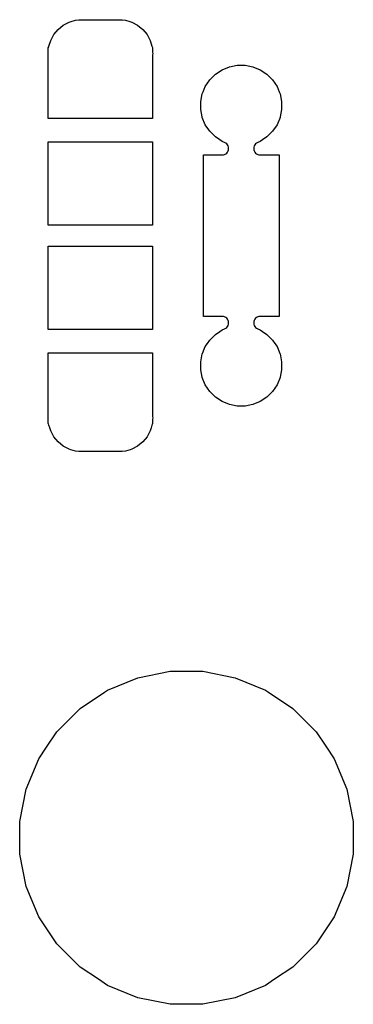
# Model space of a CAD drawing. Extents: x 0 to 140, y -76 to 0.
# Tile 1 of 11: x -0.03 to 6.38, y -76.22 to -57.3. Entities that reach past the tile are written whole.
import ezdxf

# ---------------------------------------------------------------- set-up
doc = ezdxf.new("R2010")
doc.units = 0
doc.header["$MEASUREMENT"] = 0
doc.layers.add('BLACK', color=7, linetype='CONTINUOUS')

msp = doc.modelspace()

# ---------------------------------------------------------------- linework, layer by layer
at = {"layer": 'BLACK', "linetype": 'CONTINUOUS'}
for p, q in [((0.92366, -57.3476), (0.96195, -57.336)), ((0.96195, -57.336), (1.04638, -57.3104)), ((1.04638, -57.3104), (1.11014, -57.3041)), ((1.11014, -57.3041), (1.14203, -57.301)), ((1.14203, -57.301), (1.90597, -57.301)), ((1.90597, -57.301), (1.93785, -57.3041)), ((1.93785, -57.3041), (2.00162, -57.3104)), ((2.00162, -57.3104), (2.08605, -57.336)), ((2.08605, -57.336), (2.12434, -57.3476)), ((0.63009, -57.5886), (0.71145, -57.4894)), ((0.71145, -57.4894), (0.81058, -57.4081)), ((0.81058, -57.4081), (0.92366, -57.3476)), ((2.12434, -57.3476), (2.23742, -57.4081)), ((2.23742, -57.4081), (2.33655, -57.4894)), ((2.33655, -57.4894), (2.41791, -57.5886)), ((0.53609, -57.8123), (0.56964, -57.7017)), ((0.56964, -57.7017), (0.56965, -57.7017)), ((0.56965, -57.7017), (0.63009, -57.5886)), ((2.41791, -57.5886), (2.47835, -57.7017)), ((2.47835, -57.7017), (2.47836, -57.7017)), ((2.47836, -57.7017), (2.51191, -57.8123)), ((0.523, -57.8406), (0.53196, -57.8238)), ((0.523, -57.9139), (0.523, -57.8406)), ((0.53196, -57.8238), (0.53609, -57.8123)), ((2.51191, -57.8123), (2.52129, -57.8349)), ((2.52129, -57.8349), (2.525, -57.8405)), ((2.525, -57.8405), (2.525, -57.9139)), ((0.51985, -57.952), (0.5224, -57.9261)), ((0.5224, -57.9779), (0.51985, -57.952)), ((0.5224, -57.9261), (0.523, -57.9139)), ((0.523, -57.9901), (0.5224, -57.9779)), ((0.523, -59.203), (0.523, -57.9901)), ((2.525, -57.9139), (2.5256, -57.9261)), ((2.5256, -57.9779), (2.525, -57.9901)), ((2.525, -57.9901), (2.525, -59.203)), ((2.5256, -57.9261), (2.52815, -57.952)), ((2.52815, -57.952), (2.5256, -57.9779)), ((3.72933, -58.3492), (3.85642, -58.2643)), ((3.85642, -58.2643), (3.85643, -58.2643)), ((3.85643, -58.2643), (3.99765, -58.2058)), ((3.99765, -58.2058), (4.14757, -58.176)), ((3.99765, -58.2058), (3.99765, -58.2058)), ((3.99765, -58.2058), (3.99765, -58.2058)), ((4.14757, -58.176), (4.30043, -58.176)), ((4.30043, -58.176), (4.45035, -58.2058)), ((4.45035, -58.2058), (4.45035, -58.2058)), ((4.45035, -58.2058), (4.45035, -58.2058)), ((4.45035, -58.2058), (4.59157, -58.2643)), ((4.59157, -58.2643), (4.59158, -58.2643)), ((4.59158, -58.2643), (4.71867, -58.3492)), ((3.53632, -58.5844), (3.62124, -58.4573)), ((3.62124, -58.4573), (3.72933, -58.3492)), ((4.71867, -58.3492), (4.82676, -58.4573)), ((4.82676, -58.4573), (4.91168, -58.5844)), ((3.49439, -58.6856), (3.53632, -58.5844)), ((3.53632, -58.5844), (3.53632, -58.5844)), ((4.91168, -58.5844), (4.91168, -58.5844)), ((4.91168, -58.5844), (4.95361, -58.6856)), ((3.448, -58.8756), (3.47782, -58.7257)), ((3.47782, -58.7257), (3.49439, -58.6856)), ((4.95361, -58.6856), (4.97018, -58.7257)), ((4.97018, -58.7257), (5, -58.8756)), ((3.448, -59.0284), (3.448, -58.8756)), ((3.47597, -59.1691), (3.448, -59.0284)), ((5, -59.0284), (4.97203, -59.1691)), ((5, -58.8756), (5, -59.0284)), ((2.525, -59.203), (0.523, -59.203)), ((3.47782, -59.1784), (3.47597, -59.1691)), ((3.53632, -59.3196), (3.47782, -59.1784)), ((4.97018, -59.1784), (4.91168, -59.3196)), ((4.97203, -59.1691), (4.97018, -59.1784)), ((3.62124, -59.4467), (3.53632, -59.3196)), ((3.53632, -59.3196), (3.53632, -59.3196)), ((4.91168, -59.3196), (4.82676, -59.4467)), ((4.91168, -59.3196), (4.91168, -59.3196)), ((3.72933, -59.5548), (3.62124, -59.4467)), ((3.81347, -59.611), (3.72933, -59.5548)), ((4.71867, -59.5548), (4.63453, -59.611)), ((4.82676, -59.4467), (4.71867, -59.5548)), ((0.523, -61.253), (0.523, -59.651)), ((0.523, -59.651), (2.525, -59.651)), ((2.525, -59.651), (2.525, -61.253)), ((3.85643, -59.6397), (3.81347, -59.611)), ((3.90673, -59.6605), (3.85643, -59.6397)), ((3.92834, -59.6721), (3.90673, -59.6605)), ((3.94728, -59.6876), (3.92834, -59.6721)), ((3.96282, -59.7066), (3.94728, -59.6876)), ((3.97437, -59.7282), (3.96282, -59.7066)), ((3.98149, -59.7516), (3.97437, -59.7282)), ((3.98389, -59.776), (3.98149, -59.7516)), ((3.98149, -59.8004), (3.98389, -59.776)), ((4.46651, -59.7516), (4.46411, -59.776)), ((4.46411, -59.776), (4.46651, -59.8004)), ((4.47363, -59.7282), (4.46651, -59.7516)), ((4.48518, -59.7066), (4.47363, -59.7282)), ((4.50072, -59.6876), (4.48518, -59.7066)), ((4.51966, -59.6721), (4.50072, -59.6876)), ((4.54127, -59.6605), (4.51966, -59.6721)), ((4.59157, -59.6397), (4.54127, -59.6605)), ((4.63453, -59.611), (4.59157, -59.6397)), ((3.498, -63.003), (3.498, -59.901)), ((3.498, -59.901), (3.85889, -59.901)), ((3.85889, -59.901), (3.88328, -59.8986)), ((3.88328, -59.8986), (3.90672, -59.8915)), ((3.90672, -59.8915), (3.92834, -59.8799)), ((3.92834, -59.8799), (3.94728, -59.8644)), ((3.94728, -59.8644), (3.96282, -59.8454)), ((3.96282, -59.8454), (3.97437, -59.8238)), ((3.97437, -59.8238), (3.98149, -59.8004)), ((4.46651, -59.8004), (4.47363, -59.8238)), ((4.47363, -59.8238), (4.48518, -59.8454)), ((4.48518, -59.8454), (4.50072, -59.8644)), ((4.50072, -59.8644), (4.51966, -59.8799)), ((4.51966, -59.8799), (4.54127, -59.8915)), ((4.54127, -59.8915), (4.56472, -59.8986)), ((4.56472, -59.8986), (4.58911, -59.901)), ((4.58911, -59.901), (4.95, -59.901)), ((4.95, -59.901), (4.95, -63.003)), ((2.525, -61.253), (0.523, -61.253)), ((0.523, -63.253), (0.523, -61.651)), ((0.523, -61.651), (2.525, -61.651)), ((2.525, -61.651), (2.525, -63.253)), ((3.85889, -63.003), (3.498, -63.003)), ((3.88328, -63.0054), (3.85889, -63.003)), ((3.90672, -63.0125), (3.88328, -63.0054)), ((3.92833, -63.0241), (3.90672, -63.0125)), ((4.54127, -63.0125), (4.51966, -63.0241)), ((4.56472, -63.0054), (4.54127, -63.0125)), ((4.58911, -63.003), (4.56472, -63.0054)), ((4.95, -63.003), (4.58911, -63.003)), ((3.94728, -63.0396), (3.92833, -63.0241)), ((3.96282, -63.0586), (3.94728, -63.0396)), ((3.94728, -63.2164), (3.96282, -63.1974)), ((3.97437, -63.0802), (3.96282, -63.0586)), ((3.96282, -63.1974), (3.97437, -63.1758)), ((3.98149, -63.1036), (3.97437, -63.0802)), ((3.97437, -63.1758), (3.98149, -63.1524)), ((3.98389, -63.128), (3.98149, -63.1036)), ((3.98149, -63.1524), (3.98389, -63.128)), ((4.46651, -63.1036), (4.46411, -63.128)), ((4.46411, -63.128), (4.46651, -63.1524)), ((4.47363, -63.0802), (4.46651, -63.1036)), ((4.46651, -63.1524), (4.47363, -63.1758)), ((4.48518, -63.0586), (4.47363, -63.0802)), ((4.47363, -63.1758), (4.48518, -63.1974)), ((4.50072, -63.0396), (4.48518, -63.0586)), ((4.48518, -63.1974), (4.50072, -63.2164)), ((4.51966, -63.0241), (4.50072, -63.0396)), ((2.525, -63.253), (0.523, -63.253)), ((3.62124, -63.4573), (3.72933, -63.3492)), ((3.72933, -63.3492), (3.81406, -63.2926)), ((3.81406, -63.2926), (3.85643, -63.2643)), ((3.85643, -63.2643), (3.90673, -63.2435)), ((3.90673, -63.2435), (3.92834, -63.2319)), ((3.92834, -63.2319), (3.94728, -63.2164)), ((4.50072, -63.2164), (4.51966, -63.2319)), ((4.51966, -63.2319), (4.54127, -63.2435)), ((4.54127, -63.2435), (4.59157, -63.2643)), ((4.59157, -63.2643), (4.63394, -63.2926)), ((4.63394, -63.2926), (4.71867, -63.3492)), ((4.71867, -63.3492), (4.82676, -63.4573)), ((3.48126, -63.7173), (3.53632, -63.5844)), ((3.53632, -63.5844), (3.5756, -63.5256)), ((3.5756, -63.5256), (3.62124, -63.4573)), ((4.82676, -63.4573), (4.8724, -63.5256)), ((4.8724, -63.5256), (4.91168, -63.5844)), ((4.91168, -63.5844), (4.96674, -63.7173)), ((0.523, -64.9139), (0.523, -63.701)), ((0.523, -63.701), (2.525, -63.701)), ((2.525, -63.701), (2.525, -64.9139)), ((3.448, -63.8756), (3.47782, -63.7257)), ((3.47782, -63.7257), (3.48126, -63.7173)), ((4.96674, -63.7173), (4.97018, -63.7257)), ((4.97018, -63.7257), (5, -63.8756)), ((3.448, -64.0284), (3.448, -63.8756)), ((5, -63.8756), (5, -64.0284)), ((3.47623, -64.1704), (3.448, -64.0284)), ((5, -64.0284), (4.97177, -64.1704)), ((3.47782, -64.1784), (3.47623, -64.1704)), ((3.53632, -64.3196), (3.47782, -64.1784)), ((3.62124, -64.4467), (3.53632, -64.3196)), ((3.53632, -64.3196), (3.53632, -64.3196)), ((4.91168, -64.3196), (4.82676, -64.4467)), ((4.97018, -64.1784), (4.91168, -64.3196)), ((4.91168, -64.3196), (4.91168, -64.3196)), ((4.97177, -64.1704), (4.97018, -64.1784)), ((3.72933, -64.5548), (3.62124, -64.4467)), ((4.82676, -64.4467), (4.71867, -64.5548)), ((3.85642, -64.6397), (3.72933, -64.5548)), ((3.85643, -64.6397), (3.85642, -64.6397)), ((3.99765, -64.6982), (3.85643, -64.6397)), ((4.14757, -64.728), (3.99765, -64.6982)), ((3.99765, -64.6982), (3.99765, -64.6982)), ((3.99765, -64.6982), (3.99765, -64.6982)), ((4.45035, -64.6982), (4.30043, -64.728)), ((4.59157, -64.6397), (4.45035, -64.6982)), ((4.45035, -64.6982), (4.45035, -64.6982)), ((4.45035, -64.6982), (4.45035, -64.6982)), ((4.59158, -64.6397), (4.59157, -64.6397)), ((4.71867, -64.5548), (4.59158, -64.6397)), ((4.30043, -64.728), (4.14757, -64.728)), ((0.51985, -64.952), (0.5224, -64.9261)), ((0.5224, -64.9779), (0.51985, -64.952)), ((0.5224, -64.9261), (0.523, -64.9139)), ((0.523, -64.9901), (0.5224, -64.9779)), ((0.523, -65.0635), (0.523, -64.9901)), ((0.52671, -65.0691), (0.523, -65.0635)), ((0.53609, -65.0917), (0.52671, -65.0691)), ((0.55257, -65.146), (0.53609, -65.0917)), ((2.51191, -65.0917), (2.49543, -65.146)), ((2.51604, -65.0802), (2.51191, -65.0917)), ((2.525, -65.0634), (2.51604, -65.0802)), ((2.525, -64.9139), (2.5256, -64.9261)), ((2.5256, -64.9779), (2.525, -64.9901)), ((2.525, -64.9901), (2.525, -65.0634)), ((2.5256, -64.9261), (2.52815, -64.952)), ((2.52815, -64.952), (2.5256, -64.9779)), ((0.56965, -65.2023), (0.55257, -65.146)), ((0.63009, -65.3154), (0.56965, -65.2023)), ((2.47835, -65.2023), (2.41791, -65.3154)), ((2.49543, -65.146), (2.47835, -65.2023)), ((0.71145, -65.4146), (0.63009, -65.3154)), ((0.81058, -65.4959), (0.71145, -65.4146)), ((2.33655, -65.4146), (2.23742, -65.4959)), ((2.41791, -65.3154), (2.33655, -65.4146)), ((0.92366, -65.5564), (0.81058, -65.4959)), ((0.9556, -65.566), (0.92366, -65.5564)), ((1.04638, -65.5936), (0.9556, -65.566)), ((1.11014, -65.5999), (1.04638, -65.5936)), ((1.14203, -65.603), (1.11014, -65.5999)), ((1.90597, -65.603), (1.14203, -65.603)), ((1.93785, -65.5999), (1.90597, -65.603)), ((2.00162, -65.5936), (1.93785, -65.5999)), ((2.0924, -65.566), (2.00162, -65.5936)), ((2.12434, -65.5564), (2.0924, -65.566)), ((2.23742, -65.4959), (2.12434, -65.5564)), ((2.2416, -69.948), (2.85983, -69.825)), ((2.85983, -69.825), (3.49017, -69.825)), ((3.49017, -69.825), (4.1084, -69.948)), ((1.65923, -70.1892), (2.2416, -69.948)), ((4.1084, -69.948), (4.69077, -70.1892)), ((1.60283, -70.2269), (1.65923, -70.1892)), ((4.69077, -70.1892), (4.74717, -70.2269)), ((1.13512, -70.5394), (1.60283, -70.2269)), ((4.74717, -70.2269), (5.21488, -70.5394)), ((0.6894, -70.9851), (1.13512, -70.5394)), ((5.21488, -70.5394), (5.6606, -70.9851)), ((0.4908, -71.2823), (0.6894, -70.9851)), ((5.6606, -70.9851), (5.8592, -71.2823)), ((0.3392, -71.5092), (0.4908, -71.2823)), ((5.8592, -71.2823), (6.0108, -71.5092)), ((0.09797, -72.0916), (0.3392, -71.5092)), ((6.0108, -71.5092), (6.25203, -72.0916)), ((-0.025, -72.7098), (0.09797, -72.0916)), ((6.25203, -72.0916), (6.375, -72.7098)), ((-0.025, -73.3402), (-0.025, -72.7098)), ((6.375, -72.7098), (6.375, -73.3402)), ((0.09797, -73.9584), (-0.025, -73.3402)), ((6.375, -73.3402), (6.25203, -73.9584)), ((0.3392, -74.5408), (0.09797, -73.9584)), ((6.25203, -73.9584), (6.0108, -74.5408)), ((0.6894, -75.0649), (0.3392, -74.5408)), ((0.3392, -74.5408), (0.3392, -74.5408)), ((6.0108, -74.5408), (5.6606, -75.0649)), ((6.0108, -74.5408), (6.0108, -74.5408)), ((1.13512, -75.5106), (0.6894, -75.0649)), ((5.6606, -75.0649), (5.21488, -75.5106)), ((1.48532, -75.7446), (1.13512, -75.5106)), ((5.21488, -75.5106), (4.86468, -75.7446)), ((1.65923, -75.8608), (1.48532, -75.7446)), ((2.2416, -76.102), (1.65923, -75.8608)), ((4.69077, -75.8608), (4.1084, -76.102)), ((4.86468, -75.7446), (4.69077, -75.8608)), ((2.85983, -76.225), (2.2416, -76.102)), ((3.49017, -76.225), (2.85983, -76.225)), ((4.1084, -76.102), (3.49017, -76.225))]:
    msp.add_line(p, q, dxfattribs=at)

doc.saveas('drawing.dxf')
